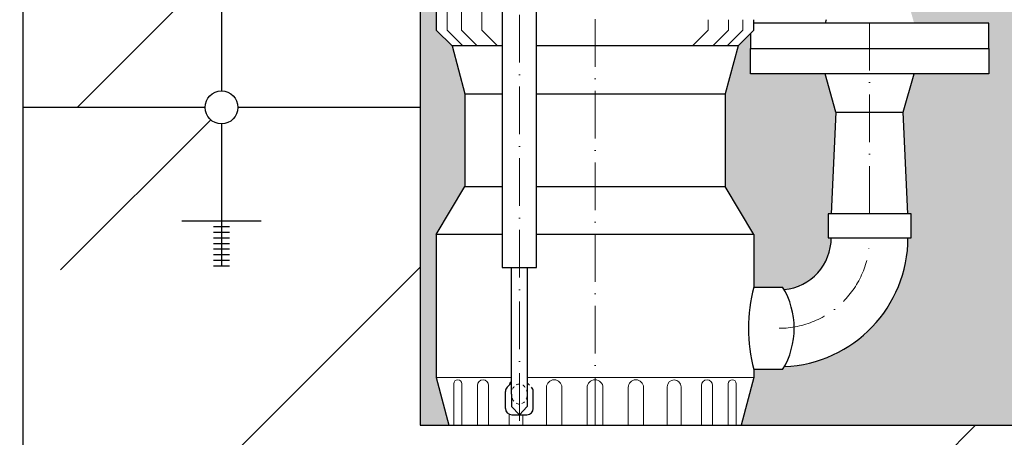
# Model space of a CAD drawing. Header units: millimetres. Extents: x -48448 to 452754, y -13941 to 17062.
# Tile 62 of 256: x 13132 to 13752, y -3978 to -3715. Entities that reach past the tile are written whole.
import ezdxf

# ---------------------------------------------------------------- set-up
doc = ezdxf.new("R2010")
doc.units = ezdxf.units.MM
doc.linetypes.add('ACAD_ISO10W100', pattern=[18, 12, -3, 0, -3])
doc.linetypes.add('JIS_02_1.0', pattern=[2, 1, -1])
doc.layers.add('Bemaßung', color=7, linetype='Continuous', lineweight=13)
doc.dimstyles.new('DIN', dxfattribs={"dimtxt": 2.5, "dimasz": 2.5, "dimexe": 1.25, "dimexo": 0.625, "dimtad": 1, "dimtih": 1, "dimdec": 4, "dimdsep": 46, "dimlunit": 6, "dimtxsty": 'Standard', "dimcen": 2.5, "dimadec": 0, "dimazin": 0, "dimtfac": 1, "dimtdec": 4, "dimtmove": 0, "dimatfit": 3, "dimfxl": 0, "dimtvp": 1, "dimtolj": 1, "dimtzin": 0, "dimarcsym": 0})

# ---------------------------------------------------------------- blocks, each defined once
blk = doc.blocks.new('*D26')
at = {"layer": 'Bemaßung', "color": 0, "lineweight": -2, "transparency": 16777216}
for p, q in [((12433.88293021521, 5202.086197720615), (11880.35893142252, 5202.086197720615)), ((11930.35893142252, -3720.202525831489), (11930.35893142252, 5152.086197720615)), ((12683.88293021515, -3770.202525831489), (11880.35893142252, -3770.202525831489))]:
    blk.add_line(p, q, dxfattribs=at)
at = {"layer": 'Bemaßung', "color": 0, "transparency": 16777216}
for points in [[(11922.02559808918, 5152.086197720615), (11938.69226475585, 5152.086197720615), (11930.35893142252, 5202.086197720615)], [(11922.02559808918, -3720.202525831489), (11938.69226475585, -3720.202525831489), (11930.35893142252, -3770.202525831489)]]:
    blk.add_solid(points, dxfattribs=at)
at = {"layer": 'DEFPOINTS', "color": 0, "transparency": 16777216}
for p in [(11930.35893142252, 5202.086197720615), (13133.88293021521, 5202.086197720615), (13383.88293021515, -3770.20252583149)]:
    blk.add_point(p, dxfattribs=at)
at = {"layer": 'Bemaßung', "color": 0, "transparency": 16777216, "insert": (11822.02559808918, 715.9418359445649), "char_height": 100, "attachment_point": 5, "rotation": 90}
blk.add_mtext('\\A1;10,72', dxfattribs=at)
blk = doc.blocks.new('*D29')
at = {"layer": 'Bemaßung', "color": 0, "lineweight": -2, "transparency": 16777216}
for p, q in [((12688.88293021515, 115.9418359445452), (12223.25052448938, 115.9418359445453)), ((12273.25052448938, 65.94183594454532), (12273.25052448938, -3720.202525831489)), ((12683.88293021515, -3770.202525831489), (12223.25052448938, -3770.202525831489))]:
    blk.add_line(p, q, dxfattribs=at)
at = {"layer": 'Bemaßung', "color": 0, "transparency": 16777216}
for points in [[(12264.91719115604, 65.94183594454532), (12281.58385782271, 65.94183594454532), (12273.25052448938, 115.9418359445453)], [(12264.91719115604, -3720.202525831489), (12281.58385782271, -3720.202525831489), (12273.25052448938, -3770.202525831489)]]:
    blk.add_solid(points, dxfattribs=at)
at = {"layer": 'DEFPOINTS', "color": 0, "transparency": 16777216}
for p in [(13388.88293021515, 115.941835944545), (12273.25052448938, -3770.202525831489), (13383.88293021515, -3770.20252583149)]:
    blk.add_point(p, dxfattribs=at)
at = {"layer": 'Bemaßung', "color": 0, "transparency": 16777216, "insert": (12164.91719115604, -1827.13034494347), "char_height": 100, "attachment_point": 5, "rotation": 90}
blk.add_mtext('\\A1;4,86', dxfattribs=at)
blk = doc.blocks.new('*D30')
at = {"layer": 'Bemaßung', "color": 0, "lineweight": -2, "transparency": 16777216}
for p, q in [((12433.88293021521, -3770.20252583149), (11880.35893142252, -3770.20252583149)), ((11930.35893142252, -3820.20252583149), (11930.35893142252, -4220.20252583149)), ((12433.88293021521, -4270.20252583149), (11880.35893142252, -4270.20252583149))]:
    blk.add_line(p, q, dxfattribs=at)
at = {"layer": 'Bemaßung', "color": 0, "transparency": 16777216}
for points in [[(11922.02559808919, -3820.20252583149), (11938.69226475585, -3820.20252583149), (11930.35893142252, -3770.20252583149)], [(11922.02559808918, -4220.20252583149), (11938.69226475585, -4220.20252583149), (11930.35893142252, -4270.20252583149)]]:
    blk.add_solid(points, dxfattribs=at)
at = {"layer": 'DEFPOINTS', "color": 0, "transparency": 16777216}
for p in [(13133.88293021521, -3770.20252583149), (11930.35893142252, -4270.20252583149), (13133.88293021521, -4270.20252583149)]:
    blk.add_point(p, dxfattribs=at)
at = {"layer": 'Bemaßung', "color": 0, "transparency": 16777216, "insert": (11830.35893142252, -4020.202525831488), "char_height": 100, "attachment_point": 5, "rotation": 90}
blk.add_mtext('\\A1;50', dxfattribs=at)

msp = doc.modelspace()

# ---------------------------------------------------------------- hatches: boundary and pattern name
h = msp.add_hatch()
h.set_pattern_fill('ANSI33', color=256, scale=50)
h.set_pattern_definition([(45, (-26299.61749887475, 0), (-224.5064030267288, 224.5064030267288), []), (45, (-26075.11099887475, 0), (-224.5064030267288, 224.5064030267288), [158.75, -79.375])])
h.paths.add_polyline_path([(15183.88293021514, -2152.069021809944), (15158.88293021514, -2152.069021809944), (15158.88293021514, -2155.588926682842), (15163.88293021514, -2155.588926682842)], flags=16)
h.paths.add_polyline_path([(14833.88293021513, -2152.069021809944), (14808.88293021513, -2152.069021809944), (14808.88293021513, -2155.588926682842), (14813.88293021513, -2155.588926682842)], flags=16)
h.paths.add_polyline_path([(14808.88293021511, -3698.708484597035), (14808.88293021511, -3695.188579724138), (14803.88293021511, -3695.188579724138), (14783.88293021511, -3698.708484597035)], flags=16)
h.paths.add_polyline_path([(15255.82466911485, -3905.36756811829), (14933.88293021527, -3905.36756811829), (14933.88293021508, -3770.202525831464), (14819.23546252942, -3770.202525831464, -1), (14798.5303979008, -3770.202525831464), (14683.88293021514, -3770.202525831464), (13883.88293021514, -3770.202525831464), (13883.88293021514, -3970.202525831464), (13383.88293021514, -3970.202525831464), (13383.88293021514, -3770.202525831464), (13269.23546252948, -3770.202525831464, -1), (13248.53039790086, -3770.202525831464), (13133.8829302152, -3770.202525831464), (13133.8829302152, -4270.202525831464), (14890.98971140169, -4270.202525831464)])
h.paths.add_polyline_path([(14808.88293021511, -3841.696567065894), (14808.88293021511, -3845.216471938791), (14813.88293021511, -3845.216471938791), (14833.88293021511, -3841.696567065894)], flags=16)
h.paths.add_polyline_path([(13283.88293021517, -3841.696567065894), (13258.88293021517, -3841.696567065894), (13258.88293021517, -3845.216471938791), (13263.88293021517, -3845.216471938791)], flags=16)
h.paths.add_polyline_path([(16024.2338346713, -3494.999753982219), (16493.22585296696, -3479.869458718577), (16486.58119211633, -3273.905672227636), (16017.58917382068, -3289.035967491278)], flags=25)
edge = h.paths.add_edge_path()
edge.add_line((16955.6852954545, -3872.577230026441), (16955.6852954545, -3578.115524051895))
edge.add_line((16955.6852954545, -3578.115524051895), (14683.88293021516, -3621.938627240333))
edge.add_line((14683.88293021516, -3621.938627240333), (14683.88293021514, -3770.202525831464))
edge.add_line((14683.88293021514, -3770.202525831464), (14798.5303979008, -3770.202525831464))
edge.add_arc((14808.88293021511, -3770.202525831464), 10.35253231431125, 0, 180, ccw=False)
edge.add_line((14819.23546252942, -3770.202525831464), (14933.88293021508, -3770.202525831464))
edge.add_line((14933.88293021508, -3770.202525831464), (14933.88293021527, -3905.36756811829))
edge.add_line((14933.88293021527, -3905.36756811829), (15255.82466911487, -3905.36756811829))
edge.add_line((15255.82466911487, -3905.36756811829), (16955.6852954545, -3872.577230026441))
edge = h.paths.add_edge_path()
edge.add_line((16955.6852954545, -3463.794260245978), (16955.68529545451, -2111.11509883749))
edge.add_line((16955.68529545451, -2111.11509883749), (15344.88293021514, -2030.574980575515))
edge.add_line((15344.88293021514, -2030.574980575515), (15344.88293021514, -2080.574980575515))
edge.add_line((15344.88293021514, -2080.574980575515), (15169.23546252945, -2080.574980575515))
edge.add_arc((15158.88293021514, -2080.574980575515), 10.35253231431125, -180, 0, ccw=False)
edge.add_line((15148.53039790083, -2080.574980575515), (14819.23546252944, -2080.574980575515))
edge.add_arc((14808.88293021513, -2080.574980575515), 10.35253231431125, -180, 0, ccw=False)
edge.add_line((14798.53039790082, -2080.574980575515), (14683.88293021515, -2080.574980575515))
edge.add_line((14683.88293021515, -2080.574980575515), (14683.88293021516, -3507.617363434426))
edge.add_line((14683.88293021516, -3507.617363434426), (16955.6852954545, -3463.794260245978))
h = msp.add_hatch()
h.set_pattern_fill('ANSI33', color=256, scale=50)
h.set_pattern_definition([(45, (-70561.62948107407, 44060.79804128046), (-224.5064030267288, 224.5064030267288), []), (45, (-70337.12298107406, 44060.79804128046), (-224.5064030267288, 224.5064030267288), [158.75, -79.375])])
edge = h.paths.add_edge_path()
edge.add_line((13383.88293021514, -2080.574980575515), (13269.23546252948, -2080.574980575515))
edge.add_arc((13258.88293021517, -2080.574980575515), 10.35253231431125, -180, 0, ccw=False)
edge.add_line((13248.53039790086, -2080.574980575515), (13133.8829302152, -2080.574980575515))
edge.add_line((13133.8829302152, -2080.574980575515), (13133.8829302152, -3770.202525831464))
edge.add_line((13133.8829302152, -3770.202525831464), (13248.53039790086, -3770.202525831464))
edge.add_arc((13258.88293021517, -3770.202525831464), 10.35253231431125, 0, 180, ccw=False)
edge.add_line((13269.23546252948, -3770.202525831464), (13383.88293021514, -3770.202525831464))
edge.add_line((13383.88293021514, -3770.202525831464), (13383.88293021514, -2080.574980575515))
h.paths.add_polyline_path([(13253.88293021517, -2173.188451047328), (13258.88293021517, -2173.188451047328), (13258.88293021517, -2169.668546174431), (13253.88293021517, -2169.668546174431)], flags=16)
h.paths.add_polyline_path([(13258.88293021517, -3698.708484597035), (13258.88293021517, -3695.188579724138), (13253.88293021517, -3695.188579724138), (13233.88293021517, -3698.708484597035)], flags=16)
at = {"layer": 'Bemaßung'}
h = msp.add_hatch(color=254, dxfattribs=at)
h.dxf.hatch_style = 1
edge = h.paths.add_edge_path()
edge.add_spline(control_points=[(13511.56042902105, -2770.202525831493), (13507.81351673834, -2845.546237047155), (13497.63938579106, -2920.81168649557), (13491.86428464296, -2996.052525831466)], knot_values=[395.3288283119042, 395.3288283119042, 395.3288283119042, 395.3288283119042, 621.4842521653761, 621.4842521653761, 621.4842521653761, 621.4842521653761], degree=3, periodic=0)
edge.add_line((13491.86428464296, -2996.052525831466), (13559.73293021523, -2996.052525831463))
edge.add_line((13559.73293021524, -2996.052525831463), (13559.73293021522, -2770.202525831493))
edge.add_line((13559.73293021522, -2770.202525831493), (13511.56042902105, -2770.202525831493))
edge = h.paths.add_edge_path()
edge.add_line((13645.56081709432, -2770.202525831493), (13608.03293021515, -2770.202525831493))
edge.add_line((13608.03293021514, -2770.202525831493), (13608.03293021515, -3577.830013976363))
edge.add_arc((13765.88293021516, -3715.041893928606), 209.150000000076, 125.12001380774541, 139.0010402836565, ccw=False)
edge.add_line((13645.56081709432, -3543.967899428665), (13645.56081709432, -2770.202525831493))
edge = h.paths.add_edge_path()
edge.add_line((13952.88293021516, -2770.202525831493), (13687.96081709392, -2770.202525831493))
edge.add_line((13687.96081709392, -2770.202525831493), (13687.9608170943, -3520.949475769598))
edge.add_arc((13765.88293021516, -3715.041893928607), 209.1500000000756, 90.00000000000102, 111.8739370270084, ccw=False)
edge.add_line((13765.88293021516, -3505.891893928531), (13797.88293021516, -3497.541893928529))
edge.add_line((13797.88293021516, -3497.541893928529), (13797.88293021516, -3453.041893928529))
edge.add_line((13797.88293021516, -3453.041893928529), (13817.88293021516, -3453.041893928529))
edge.add_line((13817.88293021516, -3453.041893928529), (13837.88293021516, -3453.041893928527))
edge.add_line((13837.88293021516, -3453.041893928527), (13967.88293021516, -3038.041893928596))
edge.add_line((13967.88293021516, -3038.041893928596), (13947.88293021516, -3038.041893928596))
edge.add_line((13947.88293021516, -3038.041893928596), (13947.88293021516, -2913.041893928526))
edge.add_line((13947.88293021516, -2913.041893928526), (13952.88293021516, -2913.041893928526))
edge.add_line((13952.88293021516, -2913.041893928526), (13952.88293021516, -2770.202525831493))
edge = h.paths.add_edge_path()
edge.add_line((14383.88293021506, -2770.202525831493), (13982.88293021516, -2770.202525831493))
edge.add_line((13982.88293021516, -2770.202525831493), (13982.88293021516, -2913.041893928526))
edge.add_line((13982.88293021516, -2913.041893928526), (13987.88293021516, -2913.041893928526))
edge.add_line((13987.88293021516, -2913.041893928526), (13987.88293021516, -3038.041893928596))
edge.add_line((13987.88293021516, -3038.041893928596), (13967.88293021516, -3038.041893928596))
edge.add_line((13967.88293021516, -3038.041893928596), (14097.88293021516, -3453.041893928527))
edge.add_line((14097.88293021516, -3453.041893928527), (14117.88293021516, -3453.041893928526))
edge.add_line((14117.88293021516, -3453.041893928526), (14137.88293021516, -3453.041893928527))
edge.add_line((14137.88293021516, -3453.041893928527), (14137.88293021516, -3497.541893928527))
edge.add_line((14137.88293021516, -3497.541893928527), (14169.88293021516, -3505.891893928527))
edge.add_line((14169.88293021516, -3505.891893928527), (14192.82272365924, -3505.891893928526))
edge.add_arc((14274.88293021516, -3563.041893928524), 99.99999999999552, 34.85489168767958, 145.1451083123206, ccw=False)
edge.add_line((14356.94313677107, -3505.891893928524), (14379.88293021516, -3505.891893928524))
edge.add_line((14379.88293021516, -3505.891893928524), (14411.88293021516, -3497.541893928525))
edge.add_line((14411.88293021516, -3497.541893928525), (14411.88293021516, -3453.041893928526))
edge.add_line((14411.88293021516, -3453.041893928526), (14431.88293021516, -3453.041893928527))
edge.add_line((14431.88293021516, -3453.041893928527), (14451.88293021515, -3453.041893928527))
edge.add_line((14451.88293021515, -3453.041893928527), (14451.88293021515, -3497.541893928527))
edge.add_line((14451.88293021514, -3497.541893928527), (14483.88293021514, -3505.881262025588))
edge.add_line((14483.88293021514, -3505.881262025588), (14683.88293021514, -3502.023258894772))
edge.add_line((14683.88293021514, -3502.023258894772), (14683.88293021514, -2770.202525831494))
edge.add_line((14683.88293021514, -2770.202525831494), (14583.88281354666, -2770.202525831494))
edge.add_line((14583.88281354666, -2770.202525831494), (14583.88279735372, -3070.535129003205))
edge.add_arc((14533.88283056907, -3023.236854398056), 68.8267641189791, 223.4094697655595, 316.5905302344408, ccw=False)
edge.add_arc((14433.88289699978, -3023.236854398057), 68.8267641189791, 223.409469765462, 316.5905302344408, ccw=False)
edge.add_line((14383.88293021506, -3070.535129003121), (14383.88293021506, -2770.202525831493))
edge = h.paths.add_edge_path()
edge.add_line((14683.88293021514, -3616.344522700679), (14483.88313522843, -3620.202521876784))
edge.add_line((14483.88313522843, -3620.202521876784), (14451.88293021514, -3628.541893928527))
edge.add_line((14451.88293021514, -3628.541893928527), (14451.88293021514, -3673.041893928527))
edge.add_line((14451.88293021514, -3673.041893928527), (14431.88293021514, -3673.041893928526))
edge.add_line((14431.88293021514, -3673.041893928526), (14411.88293021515, -3673.041893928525))
edge.add_line((14411.88293021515, -3673.041893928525), (14411.88293021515, -3628.541893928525))
edge.add_line((14411.88293021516, -3628.541893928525), (14379.88293021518, -3620.19189392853))
edge.add_line((14379.88293021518, -3620.19189392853), (14356.94313677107, -3620.191893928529))
edge.add_arc((14274.88293021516, -3563.041893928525), 99.99999999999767, 214.8548916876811, 325.14510831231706, ccw=False)
edge.add_line((14192.82272365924, -3620.191893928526), (14169.88293021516, -3620.191893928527))
edge.add_line((14169.88293021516, -3620.191893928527), (14137.88293021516, -3628.541893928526))
edge.add_line((14137.88293021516, -3628.541893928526), (14137.88293021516, -3673.041893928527))
edge.add_line((14137.88293021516, -3673.041893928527), (14117.88293021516, -3673.041893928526))
edge.add_line((14117.88293021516, -3673.041893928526), (14097.88293021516, -3673.041893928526))
edge.add_line((14097.88293021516, -3673.041893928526), (13979.38413614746, -3572.773683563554))
edge.add_line((13979.38413614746, -3572.773683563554), (13955.84509797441, -3573.227751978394))
edge.add_line((13955.84509797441, -3573.227751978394), (13837.88293021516, -3673.041893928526))
edge.add_line((13837.88293021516, -3673.041893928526), (13817.88293021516, -3673.041893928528))
edge.add_line((13817.88293021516, -3673.041893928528), (13797.88293021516, -3673.041893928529))
edge.add_line((13797.88293021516, -3673.041893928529), (13797.88293021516, -3628.541893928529))
edge.add_line((13797.88293021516, -3628.541893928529), (13765.88293021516, -3620.191893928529))
edge.add_arc((13765.88293021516, -3715.041893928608), 94.85000000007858, 90, 145.238239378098)
edge.add_line((13687.96081709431, -3660.961705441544), (13687.96081709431, -3693.202525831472))
edge.add_line((13687.96081709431, -3693.202525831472), (13694.76081709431, -3717.202525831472))
edge.add_line((13694.76081709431, -3717.202525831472), (13741.76081709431, -3717.202525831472))
edge.add_line((13741.76081709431, -3717.202525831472), (13741.76081709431, -3733.202525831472))
edge.add_line((13741.76081709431, -3733.202525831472), (13741.76081709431, -3749.202525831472))
edge.add_line((13741.76081709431, -3749.202525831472), (13694.76081709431, -3749.202525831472))
edge.add_line((13694.76081709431, -3749.202525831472), (13687.96081709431, -3773.202525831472))
edge.add_line((13687.96081709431, -3773.202525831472), (13690.91081709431, -3837.202525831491))
edge.add_line((13690.91081709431, -3837.202525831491), (13692.91081709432, -3837.202525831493))
edge.add_line((13692.91081709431, -3837.202525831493), (13692.91081709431, -3852.202525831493))
edge.add_line((13692.91081709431, -3852.202525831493), (13690.91081709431, -3852.202525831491))
edge.add_arc((13609.76081709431, -3852.20252583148), 81.14999999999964, 272.37472012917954, 359.999999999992, ccw=False)
edge.add_arc((13569.25264653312, -3909.202525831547), 50.04489358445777, 328.7480188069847, 331.2378843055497, ccw=False)
edge.add_line((13612.03572237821, -3935.165957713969), (13593.94472851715, -3935.165957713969))
edge.add_line((13593.94472851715, -3935.165957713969), (13593.94472851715, -3940.165957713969))
edge.add_line((13593.94472851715, -3940.165957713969), (13585.89645434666, -3970.202525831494))
edge.add_line((13585.89645434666, -3970.202525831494), (13883.88293021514, -3970.202525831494))
edge.add_line((13883.88293021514, -3970.202525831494), (13883.88293021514, -3770.202525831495))
edge.add_line((13883.88293021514, -3770.202525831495), (14683.88293021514, -3770.202525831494))
edge.add_line((14683.88293021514, -3770.202525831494), (14683.88293021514, -3616.344522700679))
h.paths.add_polyline_path([(13559.73293021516, -3411.04891868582), (13549.08849410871, -3417.194486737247), (13549.08849410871, -3428.586581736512), (13559.73293021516, -3428.586581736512)])
h.paths.add_polyline_path([(13781.83614062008, -3161.67392891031), (13932.94118836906, -3161.67392891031)], flags=16)
h.paths.add_polyline_path([(13435.58433363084, -2996.052525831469), (13435.58433363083, -2770.202525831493), (13383.88293021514, -2770.202525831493), (13383.88293021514, -2960.202525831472), (13389.88293021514, -2960.202525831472), (13389.88293021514, -2996.052525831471)])
h.paths.add_polyline_path([(13457.08433363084, -2770.202525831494), (13457.08433363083, -2996.052525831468), (13491.86428464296, -2996.052525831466), (13491.93216233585, -2995.170796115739), (13492.00043890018, -2994.289064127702), (13492.06911046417, -2993.407329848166), (13492.13817315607, -2992.525593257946), (13492.20762310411, -2991.643854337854), (13492.2774564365, -2990.762113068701), (13492.3476692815, -2989.880369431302), (13492.41825776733, -2988.998623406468), (13492.48921802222, -2988.116874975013), (13492.5605461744, -2987.235124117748), (13492.6322383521, -2986.353370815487), (13492.70429068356, -2985.471615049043), (13492.77669929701, -2984.589856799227), (13492.84946032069, -2983.708096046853), (13492.92256988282, -2982.826332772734), (13492.99602411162, -2981.944566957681), (13493.06981913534, -2981.062798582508), (13493.14395108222, -2980.181027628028), (13493.21841608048, -2979.299254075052), (13493.29321025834, -2978.417477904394), (13493.36832974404, -2977.535699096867), (13493.44377066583, -2976.653917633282), (13493.51952915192, -2975.772133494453), (13493.59560133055, -2974.890346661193), (13493.67198332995, -2974.008557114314), (13493.74867127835, -2973.126764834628), (13493.82566130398, -2972.244969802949), (13493.90294953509, -2971.363172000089), (13493.98053209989, -2970.48137140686), (13494.05840512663, -2969.599568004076), (13494.13656474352, -2968.71776177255), (13494.2150070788, -2967.835952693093), (13494.29372826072, -2966.954140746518), (13494.37272441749, -2966.072325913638), (13494.45199167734, -2965.190508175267), (13494.53152616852, -2964.308687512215), (13494.61132401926, -2963.426863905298), (13494.69138135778, -2962.545037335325), (13494.77169431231, -2961.663207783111), (13494.8522590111, -2960.781375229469), (13494.93307158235, -2959.89953965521), (13495.01412815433, -2959.017701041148), (13495.09542485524, -2958.135859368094), (13495.17695781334, -2957.254014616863), (13495.25872315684, -2956.372166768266), (13495.34071701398, -2955.490315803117), (13495.42293551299, -2954.608461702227), (13495.50537478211, -2953.72660444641), (13495.58803094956, -2952.844744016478), (13495.67090014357, -2951.962880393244), (13495.75397849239, -2951.08101355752), (13495.83726212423, -2950.19914349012), (13495.92074716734, -2949.317270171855), (13496.00442974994, -2948.43539358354), (13496.08830600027, -2947.553513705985), (13496.17237204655, -2946.671630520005), (13496.25662401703, -2945.789744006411), (13496.34105803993, -2944.907854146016), (13496.42567024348, -2944.025960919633), (13496.51045675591, -2943.144064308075), (13496.59541370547, -2942.262164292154), (13496.68053722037, -2941.380260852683), (13496.76582342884, -2940.498353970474), (13496.85126845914, -2939.616443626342), (13496.93686843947, -2938.734529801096), (13497.02261949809, -2937.852612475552), (13497.1085177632, -2936.970691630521), (13497.19455936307, -2936.088767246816), (13497.2807404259, -2935.20683930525), (13497.36705707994, -2934.324907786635), (13497.45350545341, -2933.442972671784), (13497.54008167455, -2932.561033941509), (13497.62678187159, -2931.679091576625), (13497.71360217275, -2930.797145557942), (13497.80053870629, -2929.915195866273), (13497.88758760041, -2929.033242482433), (13497.97474498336, -2928.151285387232), (13498.06200698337, -2927.269324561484), (13498.14936972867, -2926.387359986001), (13498.23682934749, -2925.505391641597), (13498.32438196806, -2924.623419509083), (13498.41202371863, -2923.741443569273), (13498.4997507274, -2922.859463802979), (13498.58755912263, -2921.977480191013), (13498.67544503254, -2921.095492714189), (13498.76340458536, -2920.213501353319), (13498.85143390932, -2919.331506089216), (13498.93952913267, -2918.449506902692), (13499.02768638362, -2917.567503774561), (13499.11590179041, -2916.685496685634), (13499.20417148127, -2915.803485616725), (13499.29249158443, -2914.921470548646), (13499.38085822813, -2914.039451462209), (13499.4692675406, -2913.157428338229), (13499.55771565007, -2912.275401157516), (13499.64619868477, -2911.393369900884), (13499.73471277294, -2910.511334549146), (13499.82325404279, -2909.629295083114), (13499.91181862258, -2908.747251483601), (13500.00040264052, -2907.865203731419), (13500.08900222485, -2906.983151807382), (13500.17761350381, -2906.101095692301), (13500.26623260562, -2905.21903536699), (13500.35485565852, -2904.336970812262), (13500.44347879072, -2903.454902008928), (13500.53209813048, -2902.572828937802), (13500.62070980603, -2901.690751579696), (13500.70930994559, -2900.808669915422), (13500.79789467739, -2899.926583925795), (13500.88646012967, -2899.044493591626), (13500.97500243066, -2898.162398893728), (13501.06351770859, -2897.280299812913), (13501.15200209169, -2896.398196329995), (13501.24045170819, -2895.516088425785), (13501.32886268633, -2894.633976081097), (13501.41723115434, -2893.751859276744), (13501.50555324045, -2892.869737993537), (13501.59382507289, -2891.987612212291), (13501.68204277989, -2891.105481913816), (13501.77020248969, -2890.223347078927), (13501.85830033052, -2889.341207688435), (13501.9463324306, -2888.459063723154), (13502.03429491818, -2887.576915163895), (13502.12218392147, -2886.694761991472), (13502.20999556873, -2885.812604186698), (13502.29772598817, -2884.930441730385), (13502.38537130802, -2884.048274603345), (13502.47292765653, -2883.166102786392), (13502.56039116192, -2882.283926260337), (13502.64775795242, -2881.401745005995), (13502.73502415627, -2880.519559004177), (13502.82218590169, -2879.637368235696), (13502.90923931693, -2878.755172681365), (13502.9961805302, -2877.872972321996), (13503.08300566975, -2876.990767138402), (13503.1697108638, -2876.108557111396), (13503.25629224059, -2875.226342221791), (13503.34274592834, -2874.344122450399), (13503.4290680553, -2873.461897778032), (13503.51525474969, -2872.579668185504), (13503.60130213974, -2871.697433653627), (13503.68720635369, -2870.815194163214), (13503.77296351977, -2869.932949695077), (13503.85856976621, -2869.05070023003), (13503.94402122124, -2868.168445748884), (13504.02931401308, -2867.286186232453), (13504.11444426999, -2866.403921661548), (13504.19940812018, -2865.521652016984), (13504.28420169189, -2864.639377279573), (13504.36882111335, -2863.757097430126), (13504.45326251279, -2862.874812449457), (13504.53752201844, -2861.99252231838), (13504.62159575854, -2861.110227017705), (13504.70547986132, -2860.227926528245), (13504.78917045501, -2859.345620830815), (13504.87266366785, -2858.463309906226), (13504.95595562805, -2857.580993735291), (13505.03904246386, -2856.698672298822), (13505.1219203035, -2855.816345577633), (13505.20458527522, -2854.934013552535), (13505.28703350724, -2854.051676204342), (13505.36926112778, -2853.169333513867), (13505.4512642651, -2852.286985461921), (13505.5330390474, -2851.404632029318), (13505.61458160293, -2850.52227319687), (13505.69588805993, -2849.63990894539), (13505.77695454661, -2848.757539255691), (13505.85777719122, -2847.875164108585), (13505.93835212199, -2846.992783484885), (13506.01867546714, -2846.110397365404), (13506.09874335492, -2845.228005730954), (13506.17855191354, -2844.345608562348), (13506.25809727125, -2843.463205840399), (13506.33737555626, -2842.580797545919), (13506.41638289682, -2841.698383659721), (13506.49511542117, -2840.815964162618), (13506.57356925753, -2839.933539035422), (13506.65174053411, -2839.051108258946), (13506.72962537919, -2838.168671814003), (13506.80721992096, -2837.286229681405), (13506.88452028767, -2836.403781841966), (13506.96152260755, -2835.521328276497), (13507.03822300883, -2834.638868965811), (13507.11461761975, -2833.756403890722), (13507.19070256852, -2832.873933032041), (13507.2664739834, -2831.991456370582), (13507.3419279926, -2831.108973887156), (13507.41706072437, -2830.226485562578), (13507.49186830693, -2829.343991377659), (13507.5663468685, -2828.461491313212), (13507.64049253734, -2827.57898535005), (13507.71430144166, -2826.696473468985), (13507.7877697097, -2825.813955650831), (13507.8608934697, -2824.9314318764), (13507.93366884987, -2824.048902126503), (13508.00609197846, -2823.166366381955), (13508.0781589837, -2822.283824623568), (13508.14986599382, -2821.401276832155), (13508.22120913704, -2820.518722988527), (13508.29218454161, -2819.636163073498), (13508.36278833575, -2818.753597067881), (13508.4330166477, -2817.871024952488), (13508.50286560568, -2816.988446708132), (13508.57233133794, -2816.105862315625), (13508.6414099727, -2815.223271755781), (13508.71009763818, -2814.340675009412), (13508.77839046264, -2813.45807205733), (13508.84628457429, -2812.575462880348), (13508.91377610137, -2811.69284745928), (13508.98086117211, -2810.810225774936), (13509.04753591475, -2809.927597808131), (13509.1137964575, -2809.044963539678), (13509.17963892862, -2808.162322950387), (13509.24505945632, -2807.279676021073), (13509.31005416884, -2806.397022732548), (13509.37461919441, -2805.514363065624), (13509.43875066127, -2804.631697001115), (13509.50244469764, -2803.749024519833), (13509.56569743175, -2802.86634560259), (13509.62850499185, -2801.983660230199), (13509.69086350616, -2801.100968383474), (13509.75276910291, -2800.218270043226), (13509.81421791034, -2799.335565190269), (13509.87520605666, -2798.452853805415), (13509.93572967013, -2797.570135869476), (13509.99578487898, -2796.687411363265), (13510.05536781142, -2795.804680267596), (13510.11447459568, -2794.92194256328), (13510.17310136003, -2794.039198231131), (13510.23124423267, -2793.156447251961), (13510.28889934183, -2792.273689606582), (13510.34606281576, -2791.390925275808), (13510.40273078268, -2790.508154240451), (13510.45889937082, -2789.625376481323), (13510.51456470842, -2788.742591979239), (13510.56972292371, -2787.859800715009), (13510.62437014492, -2786.977002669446), (13510.67850250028, -2786.094197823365), (13510.73211611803, -2785.211386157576), (13510.78520712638, -2784.328567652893), (13510.83777165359, -2783.445742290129), (13510.88980582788, -2782.562910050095), (13510.94130577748, -2781.680070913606), (13510.99226763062, -2780.797224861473), (13511.04268751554, -2779.914371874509), (13511.09256156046, -2779.031511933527), (13511.14188589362, -2778.148645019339), (13511.19065664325, -2777.265771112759), (13511.23886993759, -2776.382890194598), (13511.28652190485, -2775.50000224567), (13511.33360867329, -2774.617107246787), (13511.38012637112, -2773.734205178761), (13511.42607112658, -2772.851296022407), (13511.4714390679, -2771.968379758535), (13511.51622632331, -2771.08545636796), (13511.56042902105, -2770.202525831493)])
h.paths.add_polyline_path([(13457.08433363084, -3044.352525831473), (13457.08433363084, -3415.962647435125), (13464.82960825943, -3415.962647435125), (13464.82960825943, -3390.202525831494), (13493.94472851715, -3390.202525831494), (13494.13099060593, -3388.855039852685), (13494.31716568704, -3387.507552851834), (13494.50316675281, -3386.160063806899), (13494.68890679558, -3384.812571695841), (13494.87429880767, -3383.465075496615), (13495.05925578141, -3382.117574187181), (13495.24369070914, -3380.770066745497), (13495.42751658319, -3379.422552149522), (13495.61064639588, -3378.075029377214), (13495.79299313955, -3376.727497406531), (13495.97446980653, -3375.379955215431), (13496.15498938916, -3374.032401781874), (13496.33446487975, -3372.684836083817), (13496.51280927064, -3371.337257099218), (13496.68993555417, -3369.989663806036), (13496.86575672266, -3368.64205518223), (13497.04018576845, -3367.294430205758), (13497.21313568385, -3365.946787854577), (13497.38451946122, -3364.599127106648), (13497.55425009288, -3363.251446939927), (13497.72224057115, -3361.903746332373), (13497.88840388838, -3360.556024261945), (13498.05265303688, -3359.2082797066), (13498.21490100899, -3357.860511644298), (13498.37506079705, -3356.512719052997), (13498.53304539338, -3355.164900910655), (13498.68876779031, -3353.817056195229), (13498.84214098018, -3352.46918388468), (13498.99307795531, -3351.121282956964), (13499.14149170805, -3349.773352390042), (13499.28729523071, -3348.425391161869), (13499.43040151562, -3347.077398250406), (13499.57072355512, -3345.729372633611), (13499.70817434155, -3344.381313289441), (13499.84266686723, -3343.033219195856), (13499.97411412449, -3341.685089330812), (13500.10242910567, -3340.336922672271), (13500.22752480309, -3338.988718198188), (13500.34931420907, -3337.640474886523), (13500.46771031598, -3336.292191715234), (13500.58262611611, -3334.943867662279), (13500.69397460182, -3333.595501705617), (13500.80166876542, -3332.247092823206), (13500.90562159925, -3330.898639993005), (13501.00574609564, -3329.550142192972), (13501.10195524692, -3328.201598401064), (13501.19416204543, -3326.853007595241), (13501.28227948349, -3325.504368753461), (13501.36622055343, -3324.155680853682), (13501.44589824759, -3322.806942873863), (13501.5212255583, -3321.458153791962), (13501.59211547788, -3320.109312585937), (13501.65848099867, -3318.760418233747), (13501.72023511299, -3317.41146971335), (13501.77729081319, -3316.062466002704), (13501.82956109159, -3314.713406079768), (13501.87695894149, -3313.36428892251), (13501.91942495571, -3312.015113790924), (13501.95699948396, -3310.665880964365), (13501.9897454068, -3309.316590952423), (13502.01772560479, -3307.967244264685), (13502.0410029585, -3306.617841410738), (13502.0596403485, -3305.268382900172), (13502.07370065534, -3303.918869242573), (13502.08324675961, -3302.56930094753), (13502.08834154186, -3301.219678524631), (13502.08904788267, -3299.870002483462), (13502.0854286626, -3298.520273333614), (13502.07754676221, -3297.170491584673), (13502.06546506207, -3295.820657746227), (13502.04924644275, -3294.470772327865), (13502.02895378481, -3293.120835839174), (13502.00464996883, -3291.770848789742), (13501.97639787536, -3290.420811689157), (13501.94426038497, -3289.070725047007), (13501.90830037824, -3287.72058937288), (13501.86858073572, -3286.370405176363), (13501.82516433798, -3285.020172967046), (13501.7781140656, -3283.669893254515), (13501.72749279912, -3282.319566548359), (13501.67336341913, -3280.969193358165), (13501.61578880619, -3279.618774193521), (13501.55483184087, -3278.268309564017), (13501.49055540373, -3276.917799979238), (13501.42302237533, -3275.567245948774), (13501.35229563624, -3274.216647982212), (13501.27843806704, -3272.86600658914), (13501.20151254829, -3271.515322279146), (13501.12158196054, -3270.164595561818), (13501.03870918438, -3268.813826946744), (13500.95295710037, -3267.463016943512), (13500.86438858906, -3266.112166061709), (13500.77306653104, -3264.761274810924), (13500.67905380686, -3263.410343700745), (13500.58241329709, -3262.059373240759), (13500.4832078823, -3260.708363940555), (13500.38150044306, -3259.35731630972), (13500.27735385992, -3258.006230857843), (13500.17083101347, -3256.65510809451), (13500.06199478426, -3255.303948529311), (13499.95090805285, -3253.952752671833), (13499.83763369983, -3252.601521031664), (13499.72223460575, -3251.250254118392), (13499.60477365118, -3249.898952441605), (13499.48531371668, -3248.54761651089), (13499.36391768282, -3247.196246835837), (13499.24064843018, -3245.844843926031), (13499.1155688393, -3244.493408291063), (13498.98874179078, -3243.141940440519), (13498.86023016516, -3241.790440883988), (13498.73009684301, -3240.438910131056), (13498.59840470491, -3239.087348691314), (13498.46521663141, -3237.735757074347), (13498.33059550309, -3236.384135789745), (13498.1946042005, -3235.032485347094), (13498.05730560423, -3233.680806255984), (13497.91876259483, -3232.329099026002), (13497.77903805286, -3230.977364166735), (13497.6381948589, -3229.625602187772), (13497.49629589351, -3228.273813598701), (13497.35340403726, -3226.921998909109), (13497.20958217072, -3225.570158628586), (13497.06489317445, -3224.218293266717), (13496.91939992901, -3222.866403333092), (13496.77316531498, -3221.514489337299), (13496.62625221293, -3220.162551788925), (13496.4787235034, -3218.810591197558), (13496.33064206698, -3217.458608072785), (13496.18207078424, -3216.106602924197), (13496.03307253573, -3214.754576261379), (13495.88371020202, -3213.40252859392), (13495.73404666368, -3212.050460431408), (13495.58414480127, -3210.698372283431), (13495.43406749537, -3209.346264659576), (13495.28387762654, -3207.994138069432), (13495.13363807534, -3206.641993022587), (13494.98341172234, -3205.289830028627), (13494.83326144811, -3203.937649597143), (13494.68325013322, -3202.585452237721), (13494.53344065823, -3201.233238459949), (13494.38389590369, -3199.881008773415), (13494.2346787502, -3198.528763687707), (13494.08585207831, -3197.176503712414), (13493.93747876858, -3195.824229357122), (13493.78962170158, -3194.471941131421), (13493.64234375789, -3193.119639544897), (13493.49570781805, -3191.767325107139), (13493.34977676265, -3190.414998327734), (13493.20461347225, -3189.062659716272), (13493.06028082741, -3187.710309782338), (13492.91684170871, -3186.357949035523), (13492.7743589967, -3185.005577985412), (13492.63289557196, -3183.653197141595), (13492.49251431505, -3182.300807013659), (13492.35327810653, -3180.948408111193), (13492.21524982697, -3179.596000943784), (13492.07849235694, -3178.243586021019), (13491.94306857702, -3176.891163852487), (13491.80904136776, -3175.538734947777), (13491.67647360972, -3174.186299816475), (13491.54542818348, -3172.83385896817), (13491.41596796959, -3171.48141291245), (13491.28815584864, -3170.128962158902), (13491.16205470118, -3168.776507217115), (13491.03772740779, -3167.424048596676), (13490.91523684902, -3166.071586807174), (13490.79464590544, -3164.719122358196), (13490.67601745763, -3163.36665575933), (13490.55941438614, -3162.014187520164), (13490.44489957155, -3160.661718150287), (13490.33253589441, -3159.309248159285), (13490.2223862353, -3157.956778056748), (13490.11451347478, -3156.604308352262), (13490.00898049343, -3155.251839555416), (13489.90585017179, -3153.899372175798), (13489.80518539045, -3152.546906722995), (13489.70704720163, -3151.194443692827), (13489.61145875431, -3149.841983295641), (13489.51840746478, -3148.489525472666), (13489.42787935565, -3147.137070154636), (13489.33986044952, -3145.784617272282), (13489.254336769, -3144.432166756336), (13489.17129433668, -3143.07971853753), (13489.09071917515, -3141.727272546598), (13489.01259730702, -3140.37482871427), (13488.9369147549, -3139.02238697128), (13488.86365754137, -3137.669947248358), (13488.79281168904, -3136.317509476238), (13488.72436322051, -3134.965073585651), (13488.65829815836, -3133.612639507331), (13488.59460252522, -3132.260207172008), (13488.53326234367, -3130.907776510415), (13488.47426363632, -3129.555347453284), (13488.41759242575, -3128.202919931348), (13488.36323473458, -3126.850493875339), (13488.3111765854, -3125.498069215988), (13488.26140400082, -3124.145645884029), (13488.21390300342, -3122.793223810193), (13488.16865961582, -3121.440802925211), (13488.12565986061, -3120.088383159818), (13488.08488976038, -3118.735964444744), (13488.04633533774, -3117.383546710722), (13488.00998261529, -3116.031129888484), (13487.97581761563, -3114.678713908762), (13487.94382636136, -3113.326298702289), (13487.91399487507, -3111.973884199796), (13487.88630917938, -3110.621470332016), (13487.86075529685, -3109.269057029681), (13487.83731925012, -3107.916644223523), (13487.81598706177, -3106.564231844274), (13487.79674475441, -3105.211819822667), (13487.77957835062, -3103.859408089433), (13487.76447387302, -3102.506996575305), (13487.7514173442, -3101.154585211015), (13487.74039478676, -3099.802173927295), (13487.73139222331, -3098.449762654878), (13487.72439567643, -3097.097351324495), (13487.71939116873, -3095.744939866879), (13487.71636472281, -3094.392528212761), (13487.71530236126, -3093.040116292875), (13487.71619010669, -3091.687704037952), (13487.7190139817, -3090.335291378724), (13487.72376000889, -3088.982878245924), (13487.73041421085, -3087.630464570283), (13487.73896261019, -3086.278050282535), (13487.7493912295, -3084.92563531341), (13487.76168609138, -3083.573219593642), (13487.77583321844, -3082.220803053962), (13487.79181863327, -3080.868385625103), (13487.80962835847, -3079.515967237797), (13487.82924841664, -3078.163547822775), (13487.85066483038, -3076.811127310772), (13487.87386362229, -3075.458705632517), (13487.89883081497, -3074.106282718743), (13487.92555243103, -3072.753858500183), (13487.95401449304, -3071.401432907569), (13487.98420302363, -3070.049005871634), (13488.01610404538, -3068.696577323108), (13488.0497035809, -3067.344147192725), (13488.08498765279, -3065.991715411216), (13488.12194228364, -3064.639281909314), (13488.16055349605, -3063.286846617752), (13488.20080731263, -3061.934409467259), (13488.24268975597, -3060.581970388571), (13488.28618684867, -3059.229529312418), (13488.33128461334, -3057.877086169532), (13488.37796907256, -3056.524640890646), (13488.42622624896, -3055.172193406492), (13488.47604216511, -3053.819743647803), (13488.52740284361, -3052.467291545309), (13488.58029430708, -3051.114837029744), (13488.63470257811, -3049.76238003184), (13488.69061367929, -3048.409920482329), (13488.74801363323, -3047.057458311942), (13488.80688846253, -3045.704993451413), (13488.86722418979, -3044.352525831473)])
h.paths.add_polyline_path([(13435.58433363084, -3428.586581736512), (13435.58433363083, -3415.337364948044), (13390.56850614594, -3389.347464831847), (13394.76170372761, -3382.084633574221), (13435.58433363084, -3405.653589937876), (13435.58433363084, -3044.352525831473), (13389.88293021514, -3044.352525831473), (13389.88293021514, -3080.202525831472), (13383.88293021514, -3080.202525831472), (13383.88293021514, -3970.202525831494), (13401.99300268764, -3970.202525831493), (13393.94472851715, -3940.165957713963), (13393.94472851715, -3850.133497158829), (13411.99300268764, -3820.096929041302), (13411.99300268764, -3761.586707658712), (13403.94472851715, -3731.550139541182), (13393.94472851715, -3721.550139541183), (13393.94472851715, -3476.13118529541), (13403.94472851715, -3466.13118529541), (13406.97568565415, -3466.13118529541), (13406.97568565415, -3453.807456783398), (13412.55297389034, -3453.807456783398), (13412.55297389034, -3428.586581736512)])
h = msp.add_hatch(color=254, dxfattribs=at)
h.dxf.hatch_style = 1
h.paths.add_polyline_path([(13645.56081709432, -3773.202525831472), (13638.76081709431, -3749.202525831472), (13591.76081709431, -3749.202525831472), (13591.76081709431, -3733.202525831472), (13591.76081709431, -3723.73405096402), (13583.94472851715, -3731.550139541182), (13575.89645434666, -3761.586707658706), (13575.89645434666, -3820.096929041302), (13593.94472851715, -3850.133497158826), (13593.94472851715, -3883.239093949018), (13612.03572237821, -3883.239093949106, -0.00955502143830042), (13612.99653270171, -3884.892778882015, 0.3856033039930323), (13642.61081709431, -3852.202525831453), (13640.61081709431, -3852.202525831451), (13640.61081709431, -3837.202525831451), (13642.61081709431, -3837.202525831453)])

# ---------------------------------------------------------------- linework, layer by layer
for p, q in [((13133.8829302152, -791.0585736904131), (13133.8829302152, -4320.202525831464)), ((13383.88293021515, -791.058573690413), (13383.88293021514, -3770.202525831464)), ((13258.88293021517, -3670.202525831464), (13258.88293021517, -3759.849993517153)), ((13639.37299613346, -3715.041893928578), (13638.76081709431, -3717.202525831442)), ((13393.94472851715, -3721.550139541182), (13403.94472851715, -3731.550139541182)), ((13593.94472851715, -3721.550139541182), (13583.94472851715, -3731.550139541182)), ((13403.94472851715, -3731.550139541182), (13411.99300268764, -3761.586707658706)), ((13435.58433363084, -3731.550139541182), (13403.94472851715, -3731.550139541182)), ((13583.94472851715, -3731.550139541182), (13457.08433363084, -3731.550139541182)), ((13583.94472851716, -3731.550139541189), (13575.89645434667, -3761.586707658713)), ((13645.56081709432, -3773.202525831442), (13638.76081709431, -3749.202525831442)), ((13687.96081709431, -3773.202525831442), (13694.76081709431, -3749.202525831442)), ((13411.99300268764, -3761.586707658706), (13435.58433363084, -3761.586707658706)), ((13411.99300268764, -3761.586707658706), (13411.99300268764, -3820.096929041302)), ((13457.08433363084, -3761.586707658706), (13575.89645434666, -3761.586707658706)), ((13575.89645434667, -3761.586707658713), (13575.89645434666, -3820.096929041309)), ((13248.53039790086, -3770.202525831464), (13133.88293021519, -3770.202525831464)), ((13383.88293021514, -3770.202525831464), (13269.23546252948, -3770.202525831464)), ((13383.88293021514, -3770.202525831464), (13383.88293021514, -3970.202525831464)), ((13645.56081709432, -3773.202525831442), (13642.61081709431, -3837.202525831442)), ((13645.56081709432, -3773.202525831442), (13687.96081709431, -3773.202525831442)), ((13690.91081709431, -3837.202525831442), (13687.96081709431, -3773.202525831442)), ((13258.88293021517, -3780.555058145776), (13258.88293021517, -3870.202525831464)), ((13393.94472851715, -3850.133497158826), (13411.99300268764, -3820.096929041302)), ((13411.99300268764, -3820.096929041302), (13435.58433363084, -3820.096929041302)), ((13457.08433363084, -3820.096929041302), (13575.89645434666, -3820.096929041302)), ((13593.94472851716, -3850.133497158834), (13575.89645434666, -3820.096929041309)), ((13233.88293021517, -3841.696567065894), (13283.88293021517, -3841.696567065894)), ((13253.88293021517, -3845.216471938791), (13263.88293021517, -3845.216471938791)), ((13253.88293021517, -3848.736376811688), (13263.88293021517, -3848.736376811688)), ((13253.88293021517, -3852.256281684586), (13263.88293021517, -3852.256281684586)), ((13435.58433363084, -3850.133497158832), (13393.94472851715, -3850.133497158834)), ((13593.94472851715, -3850.133497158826), (13457.08433363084, -3850.133497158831)), ((13253.88293021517, -3855.776186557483), (13263.88293021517, -3855.776186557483)), ((13253.88293021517, -3859.29609143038), (13263.88293021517, -3859.29609143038)), ((13253.88293021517, -3862.815996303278), (13263.88293021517, -3862.815996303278)), ((13253.88293021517, -3866.335901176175), (13263.88293021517, -3866.335901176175)), ((13253.88293021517, -3869.855806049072), (13263.88293021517, -3869.855806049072)), ((13393.94472851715, -3940.165957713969), (13401.99300268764, -3970.202525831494)), ((13593.94472851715, -3940.165957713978), (13585.89645434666, -3970.202525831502)), ((13441.33433363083, -3943.616531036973), (13438.75590650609, -3946.19495816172)), ((13437.58433363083, -3959.616531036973), (13437.58433363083, -3949.023385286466)), ((13441.33433363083, -3950.616531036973), (13441.33433363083, -3958.320356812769)), ((13451.33433363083, -3950.616531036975), (13451.33433363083, -3958.320356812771)), ((13455.08433363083, -3959.616531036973), (13455.08433363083, -3949.023385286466)), ((13441.33433363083, -3958.320356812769), (13446.33433363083, -3963.616531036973)), ((13451.33433363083, -3958.320356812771), (13446.33433363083, -3963.616531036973)), ((13441.58433363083, -3963.616531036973), (13451.08433363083, -3963.616531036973)), ((13383.88293021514, -3970.202525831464), (13883.88293021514, -3970.202525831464))]:
    msp.add_line(p, q)
at = {"linetype": 'ACAD_ISO10W100', "lineweight": 18, "ltscale": 2.5}
for p, q in [((13446.33433363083, -3967.536108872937), (13446.33433363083, -3337.318198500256)), ((13493.94472851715, -3970.202525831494), (13493.94472851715, -3390.202525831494)), ((13666.76081709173, -3837.202525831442), (13666.76081709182, -3715.041893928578))]:
    msp.add_line(p, q, dxfattribs=at)
at = {"linetype": 'JIS_02_1.0', "lineweight": 5, "ltscale": 2}
msp.add_line((13451.33433363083, -3943.616531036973), (13453.91276075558, -3946.19495816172), dxfattribs=at)
for points in [[(13435.58433363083, -3044.352525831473), (13435.58433363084, -3870.977575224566), (13457.08433363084, -3870.977575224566), (13457.08433363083, -3044.352525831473)], [(13393.94472851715, -3476.13118529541), (13393.94472851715, -3721.550139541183)], [(13591.76081709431, -3723.734050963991), (13591.76081709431, -3733.202525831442), (13741.76081709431, -3733.202525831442), (13741.76081709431, -3717.202525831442), (13593.94472851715, -3717.202525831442)], [(13593.94472851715, -3721.550139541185), (13593.94472851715, -3715.041893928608)], [(13393.94472851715, -3850.133497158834), (13393.94472851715, -3940.165957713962)], [(13593.94472851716, -3850.133497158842), (13593.94472851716, -3883.239093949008)], [(13441.33433363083, -3950.616531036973), (13441.33433363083, -3870.977575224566)], [(13451.33433363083, -3870.977575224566), (13451.33433363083, -3950.616531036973)], [(13593.94472851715, -3883.239093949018), (13612.03572237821, -3883.239093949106)], [(13612.03572237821, -3935.165957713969), (13593.94472851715, -3935.165957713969)], [(13593.94472851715, -3935.165957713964), (13593.94472851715, -3940.16595771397)]]:
    msp.add_lwpolyline(points)
for points in [[(13591.76081709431, -3733.202525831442), (13741.76081709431, -3733.202525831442), (13741.76081709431, -3749.202525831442), (13591.76081709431, -3749.202525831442)], [(13640.61081709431, -3852.202525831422), (13692.91081709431, -3852.202525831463), (13692.91081709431, -3837.202525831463), (13640.61081709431, -3837.202525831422)]]:
    msp.add_lwpolyline(points, close=True)
msp.add_circle((13258.88293021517, -3770.202525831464), 10.35253231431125)
at = {"linetype": 'ACAD_ISO10W100', "lineweight": 18, "ltscale": 2.5}
msp.add_arc((13609.76081709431, -3852.202525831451), 57, 270, 0, dxfattribs=at)
for centre, radius, start, end in [((13609.76081709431, -3852.20252583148), 32.84999999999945, 275.6527838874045, 0), ((13609.76081709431, -3852.20252583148), 81.14999999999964, 272.3747201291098, 0), ((13690.51542906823, -3909.202525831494), 100.0000000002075, 164.9516349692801, 195.0483650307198), ((13569.25264653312, -3909.202525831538), 50.04489358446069, 328.7480188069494, 31.25198119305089), ((13441.58433363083, -3949.023385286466), 4, 134.9999999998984, 180), ((13451.08433363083, -3949.023385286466), 4, 0, 45.00000000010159), ((13441.58433363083, -3959.616531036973), 4, 180, 270), ((13451.08433363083, -3959.616531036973), 4, 270, 0)]:
    msp.add_arc(centre, radius, start, end)
at = {"linetype": 'JIS_02_1.0', "lineweight": 5, "ltscale": 2}
msp.add_ellipse((13446.33433363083, -3950.616531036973), major_axis=(0, -6.286233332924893), ratio=0.7953888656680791, dxfattribs=at)
at = {"layer": 'Bemaßung'}
for p, q in [((13400.82052569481, -3476.13118529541), (13400.82052569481, -3721.550139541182)), ((13409.86548642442, -3476.13118529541), (13409.86548642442, -3721.550139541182)), ((13422.67923099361, -3476.13118529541), (13422.67923099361, -3721.550139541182)), ((13565.21022604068, -3721.550139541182), (13565.21022604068, -3715.041893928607)), ((13578.02397060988, -3715.041893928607), (13578.02397060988, -3721.550139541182)), ((13587.06893133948, -3715.041893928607), (13587.06893133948, -3721.550139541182)), ((13400.82052569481, -3721.550139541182), (13410.82052569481, -3731.550139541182)), ((13409.86548642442, -3721.550139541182), (13419.86548642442, -3731.550139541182)), ((13422.67923099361, -3721.550139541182), (13432.67923099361, -3731.550139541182)), ((13555.21022604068, -3731.550139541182), (13565.21022604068, -3721.550139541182)), ((13578.02397060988, -3721.550139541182), (13568.02397060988, -3731.550139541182)), ((13587.06893133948, -3721.550139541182), (13577.06893133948, -3731.550139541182)), ((13642.61081709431, -3837.202525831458), (13690.91081709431, -3837.202525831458)), ((13441.33433363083, -3940.165957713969), (13393.94472851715, -3940.165957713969)), ((13593.94472851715, -3940.165957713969), (13451.33433363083, -3940.165957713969)), ((13405.09670047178, -3944.119800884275), (13405.09670047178, -3970.202525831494)), ((13410.09670047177, -3944.119800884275), (13410.09670047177, -3970.202525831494)), ((13419.93315156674, -3945.155334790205), (13419.93315156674, -3970.202525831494)), ((13427.00421937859, -3945.155334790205), (13427.00421937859, -3970.202525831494)), ((13463.41175891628, -3946.449430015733), (13463.41175891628, -3970.202525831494)), ((13473.07101717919, -3946.449430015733), (13473.07101717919, -3970.202525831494)), ((13488.94472851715, -3946.619800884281), (13488.94472851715, -3970.202525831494)), ((13498.94472851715, -3946.619800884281), (13498.94472851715, -3970.202525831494)), ((13514.81843985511, -3946.449430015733), (13514.81843985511, -3970.202525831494)), ((13524.47769811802, -3946.449430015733), (13524.47769811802, -3970.202525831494)), ((13539.40587097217, -3945.949927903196), (13539.40587097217, -3970.202525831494)), ((13548.06612501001, -3945.949927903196), (13548.06612501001, -3970.202525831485)), ((13560.8852376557, -3945.155334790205), (13560.8852376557, -3970.202525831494)), ((13567.95630546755, -3945.155334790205), (13567.95630546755, -3970.202525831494)), ((13577.79275656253, -3944.119800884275), (13577.79275656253, -3970.202525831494)), ((13582.79275656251, -3944.119800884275), (13582.79275656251, -3970.202525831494)), ((13439.82333202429, -3963.208031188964), (13439.82333202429, -3970.202525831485)), ((13448.48358606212, -3963.616531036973), (13448.48358606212, -3970.202525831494))]:
    msp.add_line(p, q, dxfattribs=at)
for centre, radius, start, end in [((13407.59670047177, -3944.119800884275), 2.499999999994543, 0, 180), ((13423.46868547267, -3945.155334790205), 3.535533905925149, 0, 180), ((13444.15345904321, -3945.949927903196), 4.330127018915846, 130.620748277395, 167.7113904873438), ((13468.24138804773, -3946.449430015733), 4.829629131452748, 0, 180), ((13493.94472851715, -3946.619800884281), 5, 0, 180), ((13519.64806898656, -3946.449430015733), 4.829629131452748, 0, 180), ((13543.73599799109, -3945.949927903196), 4.330127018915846, 0, 180), ((13564.42077156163, -3945.155334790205), 3.535533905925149, 0, 180), ((13580.29275656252, -3944.119800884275), 2.499999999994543, 0, 180)]:
    msp.add_arc(centre, radius, start, end, dxfattribs=at)

# ---------------------------------------------------------------- dimensions: what is measured, and where the dimension line sits
for base, p1, p2, text, override, picture, middle in [((11930.35893142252, 5202.086197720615), (13383.88293021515, -3770.20252583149), (13133.88293021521, 5202.086197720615), '10,72', {"dimscale": 100, "dimtxt": 1, "dimasz": 0.5, "dimexe": 0.5, "dimexo": 7, "dimgap": 0.5, "dimtih": 0, "dimdec": 2, "dimzin": 8, "dimlunit": 6, "dimsah": 1, "dimtmove": 2}, '*D26', (11822.02559808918, 715.9418359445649)), ((12273.25052448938, -3770.202525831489), (13388.88293021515, 115.941835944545), (13383.88293021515, -3770.20252583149), '4,86', {"dimscale": 100, "dimtxt": 1, "dimasz": 0.5, "dimexe": 0.5, "dimexo": 7, "dimgap": 0.5, "dimtih": 0, "dimdec": 2, "dimsah": 1, "dimtmove": 2}, '*D29', (12164.91719115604, -1827.13034494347)), ((11930.35893142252, -4270.20252583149), (13133.88293021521, -3770.20252583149), (13133.88293021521, -4270.20252583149), '50', {"dimscale": 100, "dimtxt": 1, "dimasz": 0.5, "dimexe": 0.5, "dimexo": 7, "dimgap": 0.5, "dimtih": 0, "dimdec": 2, "dimsah": 1, "dimtmove": 2}, '*D30', (11830.35893142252, -4020.202525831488))]:
    dim = msp.add_linear_dim(base=base, p1=p1, p2=p2, angle=90, text=text, dimstyle='DIN', override=override, dxfattribs=at)
    dim.commit()
    dim.dimension.update_dxf_attribs({"geometry": picture, "text_midpoint": middle})

doc.saveas('drawing.dxf')
